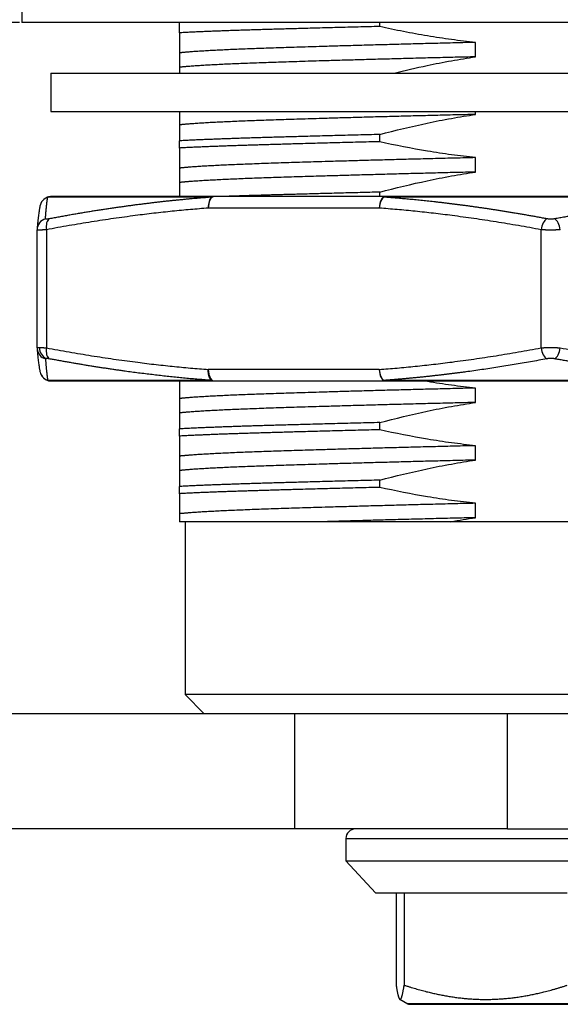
# Model space of a CAD drawing. Header units: millimetres. Extents: x 5128 to 5354, y 6463 to 6624.
# Tile 3 of 12: x 5194 to 5208, y 6565 to 6591. Entities that reach past the tile are written whole.
import ezdxf

# ---------------------------------------------------------------- set-up
doc = ezdxf.new("R2010")
doc.units = ezdxf.units.MM
doc.layers.get('0').update_dxf_attribs({"color": 3})
doc.layers.add('20', color=7, linetype='Continuous', true_color=0xffffff)
doc.dimstyles.get("Standard").update_dxf_attribs({"dimtxt": 3, "dimasz": 2, "dimexe": 0.18, "dimexo": 0.0625, "dimgap": 0.09, "dimtad": 1, "dimtoh": 1, "dimzin": 0, "dimdsep": 46, "dimtxsty": 'Standard', "dimcen": 0.09, "dimadec": 0, "dimazin": 0, "dimtfac": 1, "dimtofl": 0, "dimtmove": 0, "dimatfit": 3, "dimfxl": 1, "dimtolj": 1, "dimtzin": 0, "dimarcsym": 0})

# ---------------------------------------------------------------- blocks, each defined once
blk = doc.blocks.new('*D7')
at = {"color": 0, "lineweight": -2, "transparency": 16777216}
for p, q in [((5193.861, 6590.706), (5167.333, 6590.706)), ((5167.513, 6588.706), (5167.513, 6567.706)), ((5167.452, 6565.706), (5167.693, 6565.706))]:
    blk.add_line(p, q, dxfattribs=at)
at = {"color": 0, "lineweight": 18, "transparency": 16777216}
for points in [[(5167.18, 6588.706), (5167.847, 6588.706), (5167.513, 6590.706)], [(5167.18, 6567.706), (5167.847, 6567.706), (5167.513, 6565.706)]]:
    blk.add_solid(points, dxfattribs=at)
at = {"layer": 'Defpoints', "color": 0, "lineweight": 18, "transparency": 16777216}
for p in [(5193.924, 6590.706), (5167.389, 6565.706), (5167.513, 6565.706)]:
    blk.add_point(p, dxfattribs=at)
at = {"color": 0, "lineweight": 18, "transparency": 16777216, "insert": (5165.906, 6578.206), "char_height": 3, "attachment_point": 5, "rotation": 90}
blk.add_mtext('\\A1;25', dxfattribs=at)

msp = doc.modelspace()

# ---------------------------------------------------------------- linework, layer by layer
at = {"layer": '20', "color": 7}
for p, q in [((5193.924, 6591.554), (5193.924, 6590.706)), ((5221.924, 6590.706), (5193.924, 6590.706)), ((5198.024, 6590.436), (5198.024, 6590.706)), ((5203.245, 6590.6), (5203.245, 6590.706)), ((5194.674, 6589.383), (5194.674, 6588.383)), ((5194.674, 6589.383), (5221.174, 6589.383)), ((5194.674, 6588.383), (5221.174, 6588.383)), ((5203.245, 6587.6), (5203.245, 6587.788)), ((5198.024, 6587.436), (5198.024, 6587.624)), ((5198.87, 6586.156), (5194.596, 6586.156)), ((5203.387, 6586.171), (5198.932, 6586.171)), ((5203.245, 6586.171), (5203.245, 6586.288)), ((5212.121, 6586.156), (5203.355, 6586.156)), ((5203.233, 6585.871), (5198.778, 6585.871)), ((5194.317, 6582.233), (5194.317, 6585.308)), ((5194.56, 6585.308), (5194.56, 6582.233)), ((5207.451, 6582.233), (5207.451, 6585.308)), ((5194.317, 6582.233), (5194.317, 6582.235)), ((5203.233, 6581.671), (5198.778, 6581.671)), ((5198.87, 6581.385), (5194.596, 6581.385)), ((5198.932, 6581.371), (5203.387, 6581.371)), ((5212.121, 6581.385), (5203.355, 6581.385)), ((5203.245, 6580.1), (5203.245, 6580.288)), ((5198.024, 6579.936), (5198.024, 6580.124)), ((5203.245, 6578.6), (5203.245, 6578.788)), ((5198.024, 6578.436), (5198.024, 6578.624)), ((5198.174, 6577.706), (5198.174, 6573.206)), ((5211.583, 6577.706), (5205.099, 6577.706)), ((5198.174, 6573.206), (5198.674, 6572.706)), ((5217.674, 6573.206), (5198.174, 6573.206)), ((5201.024, 6572.706), (5192.965, 6572.706)), ((5202.972, 6572.706), (5201.024, 6572.706)), ((5201.024, 6572.706), (5201.024, 6569.706)), ((5217.174, 6572.706), (5202.972, 6572.706)), ((5206.575, 6569.706), (5206.575, 6572.706)), ((5201.024, 6569.706), (5192.965, 6569.706)), ((5206.575, 6569.706), (5201.024, 6569.706)), ((5206.575, 6569.706), (5216.424, 6569.706)), ((5202.363, 6569.457), (5202.363, 6568.876)), ((5202.363, 6569.457), (5213.485, 6569.457)), ((5202.363, 6568.876), (5203.136, 6568.041)), ((5202.363, 6568.876), (5213.485, 6568.876)), ((5203.673, 6568.046), (5203.673, 6565.639)), ((5203.882, 6568.046), (5203.882, 6565.639)), ((5203.767, 6565.272), (5203.975, 6565.152)), ((5211.872, 6565.152), (5203.975, 6565.152))]:
    msp.add_line(p, q, dxfattribs=at)
for centre, radius, start, end in [((5202.612, 6569.457), 0.249, 90, 180), ((5204.016, 6565.224), 0.083, 240, 270)]:
    msp.add_arc(centre, radius, start, end, dxfattribs=at)
for centre, major_axis, ratio, start_param, end_param in [((5194.687, 6585.871), (0, 0.3), 0.999896, 0, 1.339101), ((5194.687, 6585.871), (0.292, -0.067), 0.997938, 2.105793, 3.141646), ((5194.687, 6585.871), (0, -0.3), 0.983914, 3.141593, 3.455746), ((5198.932, 6585.871), (0.022, -0.299), 0.511452, 3.412353, 4.675079), ((5198.932, 6585.871), (0, 0.3), 0.512454, 0.000001, 1.570796), ((5198.932, 6585.871), (0, 0.3), 0.668425, 0, 0.314153), ((5203.387, 6585.871), (0, -0.3), 0.512454, 3.141594, 4.712389), ((5203.387, 6585.871), (0.022, 0.299), 0.511451, 0.345376, 1.608107), ((5203.387, 6585.871), (0, -0.3), 0.337247, 3.141593, 3.455746), ((5194.617, 6585.308), (-0.299, 0.027), 0.987245, 5.075187, 6.374015), ((5194.714, 6585.308), (-0.055, 0.295), 0.505971, 0.177619, 1.476446), ((5207.604, 6585.308), (-0.055, -0.295), 0.505971, 3.507911, 4.806738), ((5207.804, 6585.308), (-0.054, 0.295), 0.481274, 4.624096, 5.922924), ((5194.617, 6582.233), (0.299, 0.027), 0.987245, 3.050763, 3.141619), ((5194.617, 6582.233), (0.299, 0.027), 0.987245, 3.141619, 4.349591), ((5194.642, 6582.242), (0, -0.3), 0.873156, 4.712389, 5.969026), ((5194.714, 6582.233), (0.055, 0.295), 0.505971, 1.665146, 2.963973), ((5207.604, 6582.233), (0.055, -0.295), 0.505971, 4.618039, 5.916867), ((5207.804, 6582.233), (0.054, 0.295), 0.481274, 3.501854, 4.800682), ((5194.687, 6581.671), (-0.292, -0.067), 0.997937, 0.000615, 1.035871), ((5194.687, 6581.671), (0, 0.3), 0.999896, 1.955395, 3.141592), ((5198.932, 6581.671), (0, 0.3), 0.512454, 1.570797, 3.14159), ((5203.387, 6581.671), (0, -0.3), 0.512454, 4.712389, 6.283183), ((5203.387, 6581.671), (-0.022, 0.299), 0.51145, 1.533486, 2.796212), ((5203.387, 6581.671), (0, 0.3), 0.337247, 2.82744, 3.141593)]:
    msp.add_ellipse(centre, major_axis=major_axis, ratio=ratio, start_param=start_param, end_param=end_param, dxfattribs=at)
for points, weights, knots in [([(5203.245, 6590.6), (5201.525, 6590.558), (5200.181, 6590.518), (5198.836, 6590.479), (5198.024, 6590.436)], [0.962512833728, 0.966609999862, 1, 0.966609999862, 0.962512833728], [0, 0, 0, 0.5, 0.5, 1, 1, 1]), ([(5205.739, 6590.186), (5202.848, 6590.116), (5200.755, 6590.049), (5198.661, 6589.983), (5198.024, 6589.913)], [0.96938865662, 0.945102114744, 1, 0.945102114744, 0.96938865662], [0, 0, 0, 0.5, 0.5, 1, 1, 1]), ([(5205.739, 6589.811), (5202.848, 6589.741), (5200.755, 6589.674), (5198.661, 6589.608), (5198.024, 6589.538)], [0.96938865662, 0.945102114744, 1, 0.945102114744, 0.96938865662], [0, 0, 0, 0.5, 0.5, 1, 1, 1]), ([(5205.739, 6588.311), (5202.848, 6588.241), (5200.755, 6588.174), (5198.661, 6588.108), (5198.024, 6588.038)], [0.96938865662, 0.945102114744, 1, 0.945102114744, 0.96938865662], [0, 0, 0, 0.5, 0.5, 1, 1, 1]), ([(5203.245, 6587.788), (5201.525, 6587.745), (5200.181, 6587.706), (5198.836, 6587.666), (5198.024, 6587.624)], [0.962512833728, 0.966609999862, 1, 0.966609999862, 0.962512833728], [0, 0, 0, 0.5, 0.5, 1, 1, 1]), ([(5203.245, 6587.6), (5201.525, 6587.558), (5200.181, 6587.518), (5198.836, 6587.479), (5198.024, 6587.436)], [0.962512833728, 0.966609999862, 1, 0.966609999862, 0.962512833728], [0, 0, 0, 0.5, 0.5, 1, 1, 1]), ([(5205.739, 6587.186), (5202.848, 6587.116), (5200.755, 6587.049), (5198.661, 6586.983), (5198.024, 6586.913)], [0.96938865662, 0.945102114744, 1, 0.945102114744, 0.96938865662], [0, 0, 0, 0.5, 0.5, 1, 1, 1]), ([(5205.739, 6586.811), (5202.848, 6586.741), (5200.755, 6586.674), (5198.661, 6586.608), (5198.024, 6586.538)], [0.96938865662, 0.945102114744, 1, 0.945102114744, 0.96938865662], [0, 0, 0, 0.5, 0.5, 1, 1, 1]), ([(5203.245, 6586.288), (5201.525, 6586.245), (5200.181, 6586.206), (5199.595, 6586.189), (5199.104, 6586.171)], [0.962512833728, 0.966609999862, 1, 0.985176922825, 0.976126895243], [0, 0, 0, 0.692551, 0.692551, 1, 1, 1]), ([(5205.739, 6581.186), (5202.848, 6581.116), (5200.755, 6581.049), (5198.661, 6580.983), (5198.024, 6580.913)], [0.96938865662, 0.945102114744, 1, 0.945102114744, 0.96938865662], [0, 0, 0, 0.5, 0.5, 1, 1, 1]), ([(5205.739, 6580.811), (5202.848, 6580.741), (5200.755, 6580.674), (5198.661, 6580.608), (5198.024, 6580.538)], [0.96938865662, 0.945102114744, 1, 0.945102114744, 0.96938865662], [0, 0, 0, 0.5, 0.5, 1, 1, 1]), ([(5203.245, 6580.288), (5201.525, 6580.245), (5200.181, 6580.206), (5198.836, 6580.166), (5198.024, 6580.124)], [0.962512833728, 0.966609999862, 1, 0.966609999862, 0.962512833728], [0, 0, 0, 0.5, 0.5, 1, 1, 1]), ([(5203.245, 6580.1), (5201.525, 6580.058), (5200.181, 6580.018), (5198.836, 6579.979), (5198.024, 6579.936)], [0.962512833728, 0.966609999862, 1, 0.966609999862, 0.962512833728], [0, 0, 0, 0.5, 0.5, 1, 1, 1]), ([(5205.739, 6579.686), (5202.848, 6579.616), (5200.755, 6579.549), (5198.661, 6579.483), (5198.024, 6579.413)], [0.96938865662, 0.945102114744, 1, 0.945102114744, 0.96938865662], [0, 0, 0, 0.5, 0.5, 1, 1, 1]), ([(5205.739, 6579.311), (5202.848, 6579.241), (5200.755, 6579.174), (5198.661, 6579.108), (5198.024, 6579.038)], [0.96938865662, 0.945102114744, 1, 0.945102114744, 0.96938865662], [0, 0, 0, 0.5, 0.5, 1, 1, 1]), ([(5203.245, 6578.788), (5201.525, 6578.745), (5200.181, 6578.706), (5198.836, 6578.666), (5198.024, 6578.624)], [0.962512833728, 0.966609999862, 1, 0.966609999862, 0.962512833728], [0, 0, 0, 0.5, 0.5, 1, 1, 1]), ([(5203.245, 6578.6), (5201.525, 6578.558), (5200.181, 6578.518), (5198.836, 6578.479), (5198.024, 6578.436)], [0.962512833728, 0.966609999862, 1, 0.966609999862, 0.962512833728], [0, 0, 0, 0.5, 0.5, 1, 1, 1]), ([(5205.739, 6578.186), (5202.848, 6578.116), (5200.755, 6578.049), (5198.661, 6577.983), (5198.024, 6577.913)], [0.96938865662, 0.945102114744, 1, 0.945102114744, 0.96938865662], [0, 0, 0, 0.5, 0.5, 1, 1, 1])]:
    msp.add_rational_spline(points, weights, degree=2, knots=knots, dxfattribs=at)
for points, degree, knots in [([(5205.739, 6590.186), (5205.529, 6590.207), (5205.32, 6590.232), (5204.902, 6590.288), (5204.694, 6590.32), (5204.278, 6590.39), (5204.07, 6590.428), (5203.657, 6590.51), (5203.45, 6590.553), (5203.245, 6590.6)], 3, [0, 0, 0, 0, 0.25, 0.25, 0.5, 0.5, 0.75, 0.75, 1, 1, 1, 1]), ([(5198.024, 6590.436), (5198.024, 6590.327), (5198.024, 6590.227), (5198.024, 6590.095), (5198.024, 6590.054), (5198.024, 6589.978), (5198.024, 6589.944), (5198.024, 6589.913)], 3, [0, 0, 0, 0, 0.5, 0.5, 0.75, 0.75, 1, 1, 1, 1]), ([(5203.617, 6589.384), (5203.905, 6589.456), (5204.194, 6589.524), (5204.693, 6589.629), (5204.902, 6589.67), (5205.32, 6589.746), (5205.529, 6589.78), (5205.739, 6589.811)], 3, [0, 0, 0, 0, 0.41131, 0.41131, 0.705655, 0.705655, 1, 1, 1, 1]), ([(5198.024, 6589.538), (5198.024, 6589.527), (5198.024, 6589.516), (5198.024, 6589.491), (5198.024, 6589.478), (5198.024, 6589.439), (5198.024, 6589.413), (5198.024, 6589.383)], 3, [0, 0, 0, 0, 0.268836, 0.268836, 0.537671, 0.537671, 1, 1, 1, 1]), ([(5203.245, 6587.788), (5203.655, 6587.897), (5204.069, 6587.997), (5204.693, 6588.129), (5204.902, 6588.17), (5205.32, 6588.246), (5205.53, 6588.28), (5205.739, 6588.311)], 3, [0, 0, 0, 0, 0.5, 0.5, 0.75, 0.75, 1, 1, 1, 1]), ([(5198.024, 6588.038), (5198.024, 6588.027), (5198.024, 6588.016), (5198.024, 6587.991), (5198.024, 6587.978), (5198.024, 6587.935), (5198.024, 6587.904), (5198.024, 6587.799), (5198.024, 6587.717), (5198.024, 6587.624)], 3, [0, 0, 0, 0, 0.125, 0.125, 0.25, 0.25, 0.5, 0.5, 1, 1, 1, 1]), ([(5198.024, 6587.436), (5198.024, 6587.327), (5198.024, 6587.227), (5198.024, 6587.095), (5198.024, 6587.054), (5198.024, 6586.978), (5198.024, 6586.944), (5198.024, 6586.913)], 3, [0, 0, 0, 0, 0.5, 0.5, 0.75, 0.75, 1, 1, 1, 1]), ([(5205.739, 6587.186), (5205.634, 6587.197), (5205.53, 6587.208), (5205.32, 6587.233), (5205.216, 6587.246), (5204.902, 6587.288), (5204.694, 6587.32), (5204.07, 6587.424), (5203.656, 6587.507), (5203.245, 6587.6)], 3, [0, 0, 0, 0, 0.125, 0.125, 0.25, 0.25, 0.5, 0.5, 1, 1, 1, 1]), ([(5203.245, 6586.288), (5203.655, 6586.397), (5204.069, 6586.497), (5204.693, 6586.629), (5204.902, 6586.67), (5205.32, 6586.746), (5205.53, 6586.78), (5205.739, 6586.811)], 3, [0, 0, 0, 0, 0.5, 0.5, 0.75, 0.75, 1, 1, 1, 1]), ([(5198.024, 6586.538), (5198.024, 6586.527), (5198.024, 6586.516), (5198.024, 6586.491), (5198.024, 6586.478), (5198.024, 6586.435), (5198.024, 6586.404), (5198.024, 6586.312), (5198.024, 6586.246), (5198.024, 6586.172)], 3, [0, 0, 0, 0, 0.137005, 0.137005, 0.27401, 0.27401, 0.548021, 0.548021, 1, 1, 1, 1]), ([(5194.535, 6585.593), (5194.536, 6585.6), (5194.537, 6585.614), (5194.538, 6585.634), (5194.54, 6585.654), (5194.541, 6585.674), (5194.543, 6585.693), (5194.544, 6585.712), (5194.546, 6585.73), (5194.547, 6585.748), (5194.549, 6585.765), (5194.55, 6585.782), (5194.552, 6585.798), (5194.553, 6585.815), (5194.555, 6585.83), (5194.556, 6585.846), (5194.558, 6585.861), (5194.559, 6585.875), (5194.56, 6585.889), (5194.562, 6585.903), (5194.563, 6585.917), (5194.564, 6585.93), (5194.566, 6585.942), (5194.567, 6585.955), (5194.568, 6585.967), (5194.57, 6585.978), (5194.571, 6585.99), (5194.572, 6586.001), (5194.574, 6586.011), (5194.575, 6586.021), (5194.576, 6586.031), (5194.577, 6586.041), (5194.579, 6586.05), (5194.58, 6586.059), (5194.581, 6586.068), (5194.582, 6586.076), (5194.584, 6586.084), (5194.585, 6586.092), (5194.586, 6586.1), (5194.587, 6586.107), (5194.588, 6586.114), (5194.59, 6586.121), (5194.591, 6586.127), (5194.592, 6586.133), (5194.593, 6586.139), (5194.594, 6586.145), (5194.595, 6586.151), (5194.596, 6586.154), (5194.596, 6586.156)], 3, [0, 0, 0, 0, 0.026714, 0.053207, 0.079479, 0.10553, 0.131361, 0.156971, 0.18236, 0.207528, 0.232475, 0.257201, 0.281707, 0.305991, 0.330055, 0.353897, 0.377518, 0.400919, 0.424098, 0.447056, 0.469793, 0.492309, 0.514603, 0.536677, 0.558529, 0.58016, 0.601569, 0.622757, 0.643724, 0.664469, 0.684993, 0.705296, 0.725377, 0.745237, 0.764875, 0.784291, 0.803486, 0.822459, 0.841211, 0.859741, 0.87805, 0.896136, 0.914001, 0.931645, 0.949066, 0.966266, 0.983244, 1, 1, 1, 1]), ([(5198.87, 6586.156), (5198.842, 6586.154), (5198.787, 6586.15), (5198.703, 6586.143), (5198.618, 6586.137), (5198.532, 6586.13), (5198.445, 6586.122), (5198.357, 6586.115), (5198.267, 6586.107), (5198.176, 6586.098), (5198.084, 6586.089), (5197.991, 6586.08), (5197.896, 6586.071), (5197.8, 6586.061), (5197.703, 6586.051), (5197.605, 6586.04), (5197.506, 6586.029), (5197.405, 6586.017), (5197.303, 6586.005), (5197.2, 6585.993), (5197.096, 6585.98), (5196.991, 6585.966), (5196.884, 6585.953), (5196.776, 6585.938), (5196.667, 6585.924), (5196.557, 6585.908), (5196.446, 6585.893), (5196.333, 6585.876), (5196.219, 6585.86), (5196.104, 6585.842), (5195.988, 6585.825), (5195.871, 6585.806), (5195.752, 6585.788), (5195.633, 6585.768), (5195.512, 6585.748), (5195.39, 6585.728), (5195.267, 6585.707), (5195.142, 6585.685), (5195.017, 6585.663), (5194.89, 6585.64), (5194.762, 6585.617), (5194.676, 6585.601), (5194.633, 6585.593)], 3, [0, 0, 0, 0, 0.019341, 0.038973, 0.058895, 0.079108, 0.099612, 0.120406, 0.14149, 0.162865, 0.184531, 0.206486, 0.228732, 0.251269, 0.274096, 0.297212, 0.32062, 0.344317, 0.368304, 0.392582, 0.417149, 0.442007, 0.467155, 0.492592, 0.518319, 0.544337, 0.570644, 0.597241, 0.624127, 0.651303, 0.678769, 0.706525, 0.73457, 0.762904, 0.791529, 0.820442, 0.849645, 0.879138, 0.908919, 0.93899, 0.969351, 1, 1, 1, 1]), ([(5207.602, 6585.593), (5207.565, 6585.6), (5207.49, 6585.614), (5207.378, 6585.634), (5207.267, 6585.654), (5207.157, 6585.674), (5207.047, 6585.693), (5206.939, 6585.712), (5206.832, 6585.73), (5206.725, 6585.748), (5206.619, 6585.765), (5206.515, 6585.782), (5206.411, 6585.798), (5206.308, 6585.815), (5206.206, 6585.83), (5206.105, 6585.846), (5206.005, 6585.861), (5205.905, 6585.875), (5205.807, 6585.889), (5205.709, 6585.903), (5205.613, 6585.917), (5205.517, 6585.93), (5205.423, 6585.942), (5205.329, 6585.955), (5205.236, 6585.967), (5205.144, 6585.978), (5205.053, 6585.99), (5204.963, 6586.001), (5204.874, 6586.011), (5204.785, 6586.021), (5204.698, 6586.031), (5204.612, 6586.041), (5204.526, 6586.05), (5204.442, 6586.059), (5204.358, 6586.068), (5204.275, 6586.076), (5204.193, 6586.084), (5204.113, 6586.092), (5204.033, 6586.1), (5203.954, 6586.107), (5203.876, 6586.114), (5203.799, 6586.121), (5203.723, 6586.127), (5203.647, 6586.133), (5203.573, 6586.139), (5203.5, 6586.145), (5203.427, 6586.151), (5203.379, 6586.154), (5203.355, 6586.156)], 3, [0, 0, 0, 0, 0.026714, 0.053207, 0.079479, 0.105531, 0.131362, 0.156972, 0.182361, 0.207529, 0.232477, 0.257203, 0.281709, 0.305993, 0.330057, 0.353899, 0.377521, 0.400921, 0.4241, 0.447058, 0.469795, 0.492311, 0.514606, 0.536679, 0.558531, 0.580162, 0.601572, 0.62276, 0.643727, 0.664472, 0.684996, 0.705298, 0.725379, 0.745239, 0.764877, 0.784293, 0.803488, 0.822461, 0.841213, 0.859743, 0.878051, 0.896137, 0.914002, 0.931645, 0.949067, 0.966266, 0.983244, 1, 1, 1, 1]), ([(5212.121, 6586.156), (5212.093, 6586.154), (5212.037, 6586.15), (5211.952, 6586.143), (5211.866, 6586.137), (5211.778, 6586.13), (5211.689, 6586.122), (5211.599, 6586.115), (5211.507, 6586.107), (5211.415, 6586.098), (5211.321, 6586.089), (5211.226, 6586.08), (5211.129, 6586.071), (5211.032, 6586.061), (5210.933, 6586.051), (5210.833, 6586.04), (5210.732, 6586.029), (5210.629, 6586.017), (5210.525, 6586.005), (5210.42, 6585.993), (5210.314, 6585.98), (5210.207, 6585.966), (5210.098, 6585.953), (5209.988, 6585.938), (5209.877, 6585.924), (5209.765, 6585.908), (5209.651, 6585.893), (5209.537, 6585.876), (5209.421, 6585.86), (5209.303, 6585.842), (5209.185, 6585.825), (5209.065, 6585.806), (5208.945, 6585.787), (5208.822, 6585.768), (5208.699, 6585.748), (5208.575, 6585.728), (5208.449, 6585.707), (5208.322, 6585.685), (5208.194, 6585.663), (5208.065, 6585.64), (5207.935, 6585.617), (5207.847, 6585.601), (5207.804, 6585.593)], 3, [0, 0, 0, 0, 0.019347, 0.038985, 0.058912, 0.079131, 0.099639, 0.120437, 0.141526, 0.162905, 0.184574, 0.206533, 0.228782, 0.251321, 0.27415, 0.297269, 0.320678, 0.344376, 0.368365, 0.392643, 0.417211, 0.442069, 0.467217, 0.492654, 0.51838, 0.544396, 0.570702, 0.597297, 0.624182, 0.651355, 0.678819, 0.706571, 0.734613, 0.762944, 0.791564, 0.820474, 0.849672, 0.87916, 0.908937, 0.939002, 0.969357, 1, 1, 1, 1]), ([(5194.395, 6585.938), (5194.394, 6585.931), (5194.39, 6585.916), (5194.385, 6585.89), (5194.379, 6585.86), (5194.373, 6585.824), (5194.367, 6585.782), (5194.359, 6585.726), (5194.35, 6585.653), (5194.34, 6585.562), (5194.329, 6585.455), (5194.321, 6585.376), (5194.318, 6585.335)], 3, [0, 0, 0, 0, 0.049732, 0.108109, 0.17177, 0.243361, 0.325526, 0.420798, 0.549614, 0.692128, 0.843778, 1, 1, 1, 1]), ([(5194.633, 6585.593), (5194.621, 6585.591), (5194.599, 6585.587), (5194.573, 6585.585), (5194.552, 6585.584), (5194.538, 6585.587), (5194.535, 6585.591), (5194.535, 6585.593)], 3, [0, 0, 0, 0, 0.204357, 0.387549, 0.571202, 0.773402, 1, 1, 1, 1]), ([(5207.804, 6585.593), (5207.791, 6585.591), (5207.766, 6585.587), (5207.726, 6585.585), (5207.686, 6585.584), (5207.644, 6585.587), (5207.616, 6585.591), (5207.602, 6585.593)], 3, [0, 0, 0, 0, 0.204357, 0.387549, 0.571201, 0.773402, 1, 1, 1, 1]), ([(5194.56, 6585.308), (5194.557, 6585.308), (5194.551, 6585.307), (5194.541, 6585.306), (5194.532, 6585.306), (5194.522, 6585.305), (5194.513, 6585.305), (5194.504, 6585.304), (5194.495, 6585.303), (5194.487, 6585.303), (5194.478, 6585.303), (5194.47, 6585.302), (5194.462, 6585.302), (5194.454, 6585.301), (5194.446, 6585.301), (5194.439, 6585.301), (5194.431, 6585.3), (5194.424, 6585.3), (5194.417, 6585.3), (5194.41, 6585.3), (5194.404, 6585.3), (5194.398, 6585.3), (5194.391, 6585.299), (5194.386, 6585.299), (5194.38, 6585.299), (5194.374, 6585.299), (5194.369, 6585.299), (5194.364, 6585.3), (5194.36, 6585.3), (5194.355, 6585.3), (5194.351, 6585.3), (5194.347, 6585.3), (5194.343, 6585.3), (5194.339, 6585.301), (5194.336, 6585.301), (5194.333, 6585.301), (5194.33, 6585.302), (5194.328, 6585.302), (5194.325, 6585.303), (5194.323, 6585.303), (5194.322, 6585.303), (5194.32, 6585.304), (5194.319, 6585.305), (5194.318, 6585.305), (5194.317, 6585.306), (5194.317, 6585.306), (5194.316, 6585.307), (5194.317, 6585.308), (5194.317, 6585.308)], 3, [0, 0, 0, 0, 0.02175, 0.043496, 0.06524, 0.086982, 0.108721, 0.130458, 0.152192, 0.173925, 0.195656, 0.217386, 0.239114, 0.260841, 0.282566, 0.304291, 0.326015, 0.347739, 0.369462, 0.391185, 0.412907, 0.43463, 0.456353, 0.478077, 0.499801, 0.521526, 0.543252, 0.564979, 0.586707, 0.608436, 0.630167, 0.6519, 0.673635, 0.695372, 0.717111, 0.738853, 0.760597, 0.782344, 0.804093, 0.825846, 0.847602, 0.869362, 0.891125, 0.912892, 0.934663, 0.956437, 0.978217, 1, 1, 1, 1]), ([(5207.95, 6585.308), (5207.947, 6585.308), (5207.94, 6585.307), (5207.93, 6585.306), (5207.92, 6585.306), (5207.91, 6585.305), (5207.899, 6585.305), (5207.889, 6585.304), (5207.878, 6585.303), (5207.867, 6585.303), (5207.857, 6585.303), (5207.846, 6585.302), (5207.835, 6585.302), (5207.824, 6585.301), (5207.813, 6585.301), (5207.801, 6585.301), (5207.79, 6585.3), (5207.779, 6585.3), (5207.768, 6585.3), (5207.756, 6585.3), (5207.745, 6585.3), (5207.734, 6585.3), (5207.722, 6585.299), (5207.711, 6585.299), (5207.7, 6585.299), (5207.688, 6585.299), (5207.677, 6585.299), (5207.666, 6585.3), (5207.654, 6585.3), (5207.643, 6585.3), (5207.632, 6585.3), (5207.62, 6585.3), (5207.609, 6585.3), (5207.598, 6585.301), (5207.587, 6585.301), (5207.576, 6585.301), (5207.565, 6585.302), (5207.554, 6585.302), (5207.543, 6585.303), (5207.533, 6585.303), (5207.522, 6585.303), (5207.511, 6585.304), (5207.501, 6585.305), (5207.491, 6585.305), (5207.48, 6585.306), (5207.47, 6585.306), (5207.46, 6585.307), (5207.454, 6585.308), (5207.451, 6585.308)], 3, [0, 0, 0, 0, 0.02175, 0.043496, 0.06524, 0.086982, 0.108721, 0.130458, 0.152192, 0.173925, 0.195656, 0.217386, 0.239114, 0.260841, 0.282566, 0.304291, 0.326015, 0.347739, 0.369462, 0.391185, 0.412907, 0.43463, 0.456353, 0.478077, 0.499801, 0.521526, 0.543252, 0.564979, 0.586707, 0.608436, 0.630167, 0.6519, 0.673635, 0.695372, 0.717111, 0.738853, 0.760597, 0.782344, 0.804093, 0.825846, 0.847602, 0.869362, 0.891125, 0.912892, 0.934663, 0.956437, 0.978217, 1, 1, 1, 1]), ([(5194.317, 6582.235), (5194.317, 6582.235), (5194.317, 6582.236), (5194.318, 6582.236), (5194.319, 6582.237), (5194.32, 6582.237), (5194.322, 6582.238), (5194.324, 6582.238), (5194.326, 6582.239), (5194.328, 6582.239), (5194.331, 6582.24), (5194.333, 6582.24), (5194.337, 6582.24), (5194.34, 6582.241), (5194.343, 6582.241), (5194.347, 6582.241), (5194.351, 6582.241), (5194.355, 6582.242), (5194.36, 6582.242), (5194.365, 6582.242), (5194.369, 6582.242), (5194.375, 6582.242), (5194.378, 6582.242), (5194.38, 6582.242)], 3, [0, 0, 0, 0, 0.010704, 0.061204, 0.111592, 0.161869, 0.212036, 0.262093, 0.31204, 0.361878, 0.411607, 0.461228, 0.51074, 0.560144, 0.609441, 0.658632, 0.707715, 0.756692, 0.805564, 0.85433, 0.902991, 0.951548, 1, 1, 1, 1]), ([(5194.318, 6582.207), (5194.321, 6582.171), (5194.327, 6582.103), (5194.336, 6582.011), (5194.345, 6581.93), (5194.353, 6581.862), (5194.361, 6581.805), (5194.368, 6581.754), (5194.375, 6581.708), (5194.382, 6581.667), (5194.389, 6581.633), (5194.393, 6581.612), (5194.395, 6581.603)], 3, [0, 0, 0, 0, 0.134227, 0.263908, 0.384505, 0.492733, 0.589454, 0.676382, 0.768597, 0.852401, 0.930601, 1, 1, 1, 1]), ([(5194.38, 6582.242), (5194.382, 6582.242), (5194.386, 6582.242), (5194.392, 6582.242), (5194.398, 6582.242), (5194.404, 6582.242), (5194.411, 6582.242), (5194.418, 6582.241), (5194.425, 6582.241), (5194.433, 6582.241), (5194.44, 6582.241), (5194.448, 6582.24), (5194.457, 6582.24), (5194.465, 6582.239), (5194.474, 6582.239), (5194.482, 6582.238), (5194.491, 6582.238), (5194.501, 6582.237), (5194.51, 6582.237), (5194.52, 6582.236), (5194.53, 6582.236), (5194.54, 6582.235), (5194.55, 6582.234), (5194.557, 6582.234), (5194.56, 6582.233)], 3, [0, 0, 0, 0, 0.044214, 0.088543, 0.132989, 0.177551, 0.222229, 0.267025, 0.311938, 0.356969, 0.402118, 0.447386, 0.492773, 0.53828, 0.583907, 0.629653, 0.675521, 0.721509, 0.767619, 0.81385, 0.860203, 0.906679, 0.953278, 1, 1, 1, 1]), ([(5207.451, 6582.233), (5207.454, 6582.234), (5207.46, 6582.234), (5207.47, 6582.235), (5207.48, 6582.235), (5207.491, 6582.236), (5207.501, 6582.237), (5207.511, 6582.237), (5207.522, 6582.238), (5207.533, 6582.238), (5207.543, 6582.239), (5207.554, 6582.239), (5207.565, 6582.239), (5207.576, 6582.24), (5207.587, 6582.24), (5207.598, 6582.24), (5207.609, 6582.241), (5207.621, 6582.241), (5207.632, 6582.241), (5207.643, 6582.241), (5207.654, 6582.241), (5207.666, 6582.242), (5207.677, 6582.242), (5207.688, 6582.242), (5207.7, 6582.242), (5207.711, 6582.242), (5207.723, 6582.242), (5207.734, 6582.242), (5207.745, 6582.241), (5207.757, 6582.241), (5207.768, 6582.241), (5207.779, 6582.241), (5207.79, 6582.241), (5207.802, 6582.24), (5207.813, 6582.24), (5207.824, 6582.24), (5207.835, 6582.239), (5207.846, 6582.239), (5207.857, 6582.239), (5207.868, 6582.238), (5207.878, 6582.238), (5207.889, 6582.237), (5207.899, 6582.237), (5207.91, 6582.236), (5207.92, 6582.235), (5207.93, 6582.235), (5207.941, 6582.234), (5207.947, 6582.234), (5207.95, 6582.233)], 3, [0, 0, 0, 0, 0.021812, 0.043618, 0.065419, 0.087214, 0.109005, 0.13079, 0.15257, 0.174346, 0.196117, 0.217884, 0.239647, 0.261406, 0.283161, 0.304912, 0.32666, 0.348404, 0.370145, 0.391883, 0.413619, 0.435351, 0.457081, 0.478809, 0.500535, 0.522258, 0.54398, 0.5657, 0.587419, 0.609136, 0.630852, 0.652566, 0.67428, 0.695994, 0.717707, 0.739419, 0.761131, 0.782843, 0.804556, 0.826268, 0.847981, 0.869695, 0.89141, 0.913125, 0.934842, 0.95656, 0.978279, 1, 1, 1, 1]), ([(5194.561, 6581.957), (5194.56, 6581.957), (5194.557, 6581.957), (5194.554, 6581.957), (5194.551, 6581.956), (5194.549, 6581.956), (5194.546, 6581.956), (5194.544, 6581.955), (5194.542, 6581.955), (5194.54, 6581.954), (5194.539, 6581.954), (5194.538, 6581.953), (5194.537, 6581.952), (5194.536, 6581.951), (5194.536, 6581.95), (5194.535, 6581.949), (5194.535, 6581.948), (5194.535, 6581.948)], 3, [0, 0, 0, 0, 0.067616, 0.134727, 0.201415, 0.267766, 0.333863, 0.399794, 0.465646, 0.531505, 0.597459, 0.663596, 0.730002, 0.796762, 0.86396, 0.931679, 1, 1, 1, 1]), ([(5194.535, 6581.948), (5194.536, 6581.935), (5194.538, 6581.908), (5194.541, 6581.869), (5194.544, 6581.831), (5194.547, 6581.794), (5194.55, 6581.759), (5194.553, 6581.725), (5194.556, 6581.692), (5194.559, 6581.661), (5194.562, 6581.637), (5194.564, 6581.619), (5194.565, 6581.606), (5194.566, 6581.594), (5194.568, 6581.583), (5194.569, 6581.571), (5194.57, 6581.56), (5194.571, 6581.549), (5194.573, 6581.538), (5194.574, 6581.528), (5194.575, 6581.517), (5194.577, 6581.507), (5194.578, 6581.498), (5194.579, 6581.488), (5194.581, 6581.479), (5194.582, 6581.47), (5194.583, 6581.461), (5194.584, 6581.452), (5194.586, 6581.444), (5194.587, 6581.436), (5194.588, 6581.428), (5194.59, 6581.42), (5194.591, 6581.413), (5194.592, 6581.405), (5194.594, 6581.398), (5194.595, 6581.392), (5194.596, 6581.387), (5194.596, 6581.385)], 3, [0, 0, 0, 0, 0.051962, 0.103638, 0.155043, 0.206193, 0.257103, 0.307791, 0.358275, 0.408572, 0.458701, 0.479894, 0.501042, 0.522149, 0.543214, 0.564241, 0.58523, 0.606184, 0.627104, 0.647993, 0.66885, 0.68968, 0.710483, 0.731261, 0.752016, 0.77275, 0.793466, 0.814164, 0.834847, 0.855516, 0.876175, 0.896824, 0.917465, 0.938102, 0.958735, 0.979367, 1, 1, 1, 1]), ([(5194.633, 6581.948), (5194.631, 6581.948), (5194.627, 6581.949), (5194.621, 6581.95), (5194.616, 6581.951), (5194.61, 6581.952), (5194.605, 6581.953), (5194.6, 6581.954), (5194.595, 6581.954), (5194.59, 6581.955), (5194.585, 6581.955), (5194.581, 6581.956), (5194.576, 6581.956), (5194.572, 6581.956), (5194.568, 6581.957), (5194.564, 6581.957), (5194.562, 6581.957), (5194.561, 6581.957)], 3, [0, 0, 0, 0, 0.06832, 0.136039, 0.203236, 0.269995, 0.336401, 0.402537, 0.468491, 0.53435, 0.600202, 0.666133, 0.732231, 0.798582, 0.865271, 0.932383, 1, 1, 1, 1]), ([(5198.87, 6581.385), (5198.812, 6581.39), (5198.697, 6581.398), (5198.525, 6581.412), (5198.352, 6581.427), (5198.179, 6581.442), (5198.007, 6581.459), (5197.834, 6581.477), (5197.66, 6581.495), (5197.487, 6581.515), (5197.313, 6581.535), (5197.138, 6581.556), (5196.963, 6581.578), (5196.788, 6581.601), (5196.635, 6581.622), (5196.504, 6581.64), (5196.395, 6581.656), (5196.287, 6581.672), (5196.178, 6581.688), (5196.069, 6581.704), (5195.96, 6581.721), (5195.851, 6581.738), (5195.741, 6581.755), (5195.631, 6581.773), (5195.522, 6581.791), (5195.411, 6581.81), (5195.301, 6581.829), (5195.19, 6581.848), (5195.08, 6581.867), (5194.968, 6581.887), (5194.857, 6581.907), (5194.745, 6581.927), (5194.671, 6581.941), (5194.633, 6581.948)], 3, [0, 0, 0, 0, 0.04052, 0.081046, 0.121593, 0.162176, 0.202811, 0.243511, 0.284293, 0.325169, 0.366153, 0.407261, 0.448504, 0.489897, 0.531451, 0.557021, 0.582632, 0.608287, 0.633989, 0.659739, 0.68554, 0.711396, 0.737307, 0.763277, 0.789307, 0.815401, 0.841559, 0.867786, 0.894081, 0.920448, 0.946889, 0.973406, 1, 1, 1, 1]), ([(5207.602, 6581.948), (5207.53, 6581.935), (5207.387, 6581.908), (5207.173, 6581.87), (5206.959, 6581.833), (5206.747, 6581.797), (5206.535, 6581.762), (5206.324, 6581.729), (5206.114, 6581.697), (5205.904, 6581.666), (5205.695, 6581.636), (5205.525, 6581.612), (5205.393, 6581.595), (5205.299, 6581.583), (5205.206, 6581.571), (5205.112, 6581.559), (5205.019, 6581.547), (5204.926, 6581.536), (5204.833, 6581.525), (5204.74, 6581.514), (5204.647, 6581.504), (5204.554, 6581.494), (5204.462, 6581.484), (5204.369, 6581.474), (5204.277, 6581.465), (5204.185, 6581.456), (5204.092, 6581.447), (5204, 6581.438), (5203.908, 6581.43), (5203.816, 6581.422), (5203.724, 6581.414), (5203.632, 6581.406), (5203.54, 6581.399), (5203.448, 6581.392), (5203.386, 6581.387), (5203.355, 6581.385)], 3, [0, 0, 0, 0, 0.051016, 0.101752, 0.152222, 0.202441, 0.252425, 0.30219, 0.351752, 0.401128, 0.450336, 0.499395, 0.521505, 0.543569, 0.56559, 0.587568, 0.609507, 0.631408, 0.653273, 0.675105, 0.696904, 0.718675, 0.740417, 0.762135, 0.783829, 0.805503, 0.827158, 0.848797, 0.870421, 0.892034, 0.913637, 0.935233, 0.956823, 0.978412, 1, 1, 1, 1]), ([(5207.804, 6581.948), (5207.799, 6581.949), (5207.791, 6581.95), (5207.778, 6581.952), (5207.764, 6581.954), (5207.751, 6581.955), (5207.737, 6581.956), (5207.723, 6581.956), (5207.71, 6581.957), (5207.701, 6581.957), (5207.693, 6581.957), (5207.686, 6581.956), (5207.678, 6581.956), (5207.671, 6581.956), (5207.664, 6581.955), (5207.657, 6581.955), (5207.65, 6581.954), (5207.643, 6581.954), (5207.636, 6581.953), (5207.629, 6581.952), (5207.622, 6581.951), (5207.615, 6581.95), (5207.609, 6581.949), (5207.604, 6581.948), (5207.602, 6581.948)], 3, [0, 0, 0, 0, 0.069148, 0.137173, 0.204424, 0.27126, 0.338048, 0.405154, 0.472938, 0.508808, 0.544359, 0.579641, 0.6147, 0.649587, 0.68435, 0.71904, 0.753708, 0.788405, 0.823181, 0.858087, 0.893174, 0.928489, 0.964082, 1, 1, 1, 1]), ([(5212.121, 6581.385), (5212.062, 6581.39), (5211.944, 6581.398), (5211.766, 6581.412), (5211.588, 6581.427), (5211.41, 6581.443), (5211.232, 6581.46), (5211.053, 6581.478), (5210.875, 6581.497), (5210.696, 6581.516), (5210.516, 6581.537), (5210.336, 6581.559), (5210.156, 6581.581), (5209.975, 6581.604), (5209.794, 6581.629), (5209.635, 6581.651), (5209.5, 6581.67), (5209.389, 6581.686), (5209.277, 6581.703), (5209.165, 6581.72), (5209.053, 6581.737), (5208.94, 6581.754), (5208.828, 6581.772), (5208.715, 6581.79), (5208.602, 6581.809), (5208.489, 6581.828), (5208.375, 6581.847), (5208.261, 6581.867), (5208.147, 6581.886), (5208.033, 6581.907), (5207.918, 6581.927), (5207.842, 6581.941), (5207.804, 6581.948)], 3, [0, 0, 0, 0, 0.041021, 0.082044, 0.123082, 0.164154, 0.205273, 0.246455, 0.287716, 0.32907, 0.370531, 0.412113, 0.453831, 0.495698, 0.537726, 0.579929, 0.605756, 0.631628, 0.657549, 0.683521, 0.709546, 0.735627, 0.761766, 0.787965, 0.814227, 0.840554, 0.866948, 0.893411, 0.919946, 0.946555, 0.973239, 1, 1, 1, 1]), ([(5198.024, 6581.371), (5198.024, 6581.286), (5198.024, 6581.209), (5198.024, 6581.095), (5198.024, 6581.054), (5198.024, 6580.978), (5198.024, 6580.944), (5198.024, 6580.913)], 3, [0, 0, 0, 0, 0.443197, 0.443197, 0.721599, 0.721599, 1, 1, 1, 1]), ([(5205.739, 6581.186), (5205.634, 6581.197), (5205.53, 6581.208), (5205.32, 6581.233), (5205.216, 6581.246), (5204.902, 6581.288), (5204.694, 6581.32), (5204.459, 6581.359), (5204.432, 6581.364), (5204.406, 6581.368)], 3, [0, 0, 0, 0, 0.234962, 0.234962, 0.469925, 0.469925, 0.93985, 0.93985, 1, 1, 1, 1]), ([(5203.245, 6580.288), (5203.655, 6580.397), (5204.069, 6580.497), (5204.693, 6580.629), (5204.902, 6580.67), (5205.32, 6580.746), (5205.53, 6580.78), (5205.739, 6580.811)], 3, [0, 0, 0, 0, 0.5, 0.5, 0.75, 0.75, 1, 1, 1, 1]), ([(5198.024, 6580.538), (5198.024, 6580.527), (5198.024, 6580.516), (5198.024, 6580.491), (5198.024, 6580.478), (5198.024, 6580.435), (5198.024, 6580.404), (5198.024, 6580.299), (5198.024, 6580.217), (5198.024, 6580.124)], 3, [0, 0, 0, 0, 0.125, 0.125, 0.25, 0.25, 0.5, 0.5, 1, 1, 1, 1]), ([(5205.739, 6579.686), (5205.634, 6579.697), (5205.53, 6579.708), (5205.32, 6579.733), (5205.216, 6579.746), (5204.902, 6579.788), (5204.694, 6579.82), (5204.07, 6579.924), (5203.656, 6580.007), (5203.245, 6580.1)], 3, [0, 0, 0, 0, 0.125, 0.125, 0.25, 0.25, 0.5, 0.5, 1, 1, 1, 1]), ([(5198.024, 6579.936), (5198.024, 6579.827), (5198.024, 6579.727), (5198.024, 6579.595), (5198.024, 6579.554), (5198.024, 6579.478), (5198.024, 6579.444), (5198.024, 6579.413)], 3, [0, 0, 0, 0, 0.5, 0.5, 0.75, 0.75, 1, 1, 1, 1]), ([(5203.245, 6578.788), (5203.655, 6578.897), (5204.069, 6578.997), (5204.693, 6579.129), (5204.902, 6579.17), (5205.32, 6579.246), (5205.53, 6579.28), (5205.739, 6579.311)], 3, [0, 0, 0, 0, 0.5, 0.5, 0.75, 0.75, 1, 1, 1, 1]), ([(5198.024, 6579.038), (5198.024, 6579.027), (5198.024, 6579.016), (5198.024, 6578.991), (5198.024, 6578.978), (5198.024, 6578.935), (5198.024, 6578.904), (5198.024, 6578.799), (5198.024, 6578.717), (5198.024, 6578.624)], 3, [0, 0, 0, 0, 0.125, 0.125, 0.25, 0.25, 0.5, 0.5, 1, 1, 1, 1]), ([(5198.024, 6578.436), (5198.024, 6578.327), (5198.024, 6578.227), (5198.024, 6578.095), (5198.024, 6578.054), (5198.024, 6577.978), (5198.024, 6577.944), (5198.024, 6577.913)], 3, [0, 0, 0, 0, 0.5, 0.5, 0.75, 0.75, 1, 1, 1, 1]), ([(5205.739, 6578.186), (5205.634, 6578.197), (5205.53, 6578.208), (5205.32, 6578.233), (5205.216, 6578.246), (5204.902, 6578.288), (5204.694, 6578.32), (5204.07, 6578.424), (5203.656, 6578.507), (5203.245, 6578.6)], 3, [0, 0, 0, 0, 0.125, 0.125, 0.25, 0.25, 0.5, 0.5, 1, 1, 1, 1]), ([(5201.783, 6577.706), (5201.664, 6577.706), (5201.547, 6577.706), (5201.376, 6577.706), (5201.319, 6577.706), (5201.207, 6577.706), (5201.151, 6577.706), (5200.876, 6577.706), (5200.665, 6577.706), (5200.363, 6577.706), (5200.264, 6577.706), (5200.12, 6577.706), (5200.073, 6577.706), (5199.98, 6577.706), (5199.934, 6577.706), (5199.708, 6577.706), (5199.368, 6577.706), (5199.073, 6577.706), (5198.868, 6577.706), (5198.802, 6577.706), (5198.708, 6577.706), (5198.677, 6577.706), (5198.617, 6577.706), (5198.588, 6577.706), (5198.445, 6577.706), (5198.343, 6577.706), (5198.209, 6577.706), (5198.168, 6577.706), (5198.091, 6577.706), (5198.056, 6577.706), (5198.024, 6577.706)], 3, [0, 0, 0, 0, 0.0625, 0.0625, 0.09375, 0.09375, 0.125, 0.125, 0.25, 0.25, 0.3125, 0.3125, 0.34375, 0.34375, 0.375, 0.375, 0.5, 0.625, 0.625, 0.6875, 0.6875, 0.71875, 0.71875, 0.75, 0.75, 0.875, 0.875, 0.9375, 0.9375, 1, 1, 1, 1]), ([(5205.099, 6577.706), (5205.024, 6577.706), (5204.948, 6577.706), (5204.799, 6577.706), (5204.575, 6577.706), (5204.355, 6577.706), (5203.919, 6577.706), (5203.635, 6577.706), (5203.287, 6577.706), (5203.218, 6577.706), (5203.08, 6577.706), (5203.012, 6577.706), (5202.809, 6577.706), (5202.676, 6577.706), (5202.282, 6577.706), (5202.028, 6577.706), (5201.783, 6577.706)], 3, [0, 0, 0, 0, 0.0625, 0.0625, 0.125, 0.25, 0.25, 0.5, 0.5, 0.5625, 0.5625, 0.625, 0.625, 0.75, 0.75, 1, 1, 1, 1]), ([(5203.132, 6568.046), (5203.132, 6568.046), (5203.133, 6568.046), (5203.145, 6568.046), (5203.168, 6568.046), (5203.241, 6568.046), (5203.29, 6568.046), (5203.416, 6568.046), (5203.492, 6568.046), (5203.669, 6568.046), (5203.77, 6568.046), (5203.882, 6568.046)], 3, [0, 0, 0, 0, 0.076551, 0.076551, 0.307413, 0.307413, 0.538275, 0.538275, 0.769138, 0.769138, 1, 1, 1, 1]), ([(5203.882, 6568.046), (5203.994, 6568.046), (5204.118, 6568.046), (5204.387, 6568.046), (5204.532, 6568.046), (5204.84, 6568.046), (5205.004, 6568.046), (5205.346, 6568.046), (5205.525, 6568.046), (5205.711, 6568.046)], 3, [0, 0, 0, 0, 0.25, 0.25, 0.5, 0.5, 0.75, 0.75, 1, 1, 1, 1]), ([(5205.711, 6568.046), (5205.896, 6568.046), (5206.088, 6568.046), (5206.481, 6568.046), (5206.682, 6568.046), (5207.09, 6568.046), (5207.298, 6568.046), (5207.714, 6568.046), (5207.924, 6568.046), (5208.133, 6568.046)], 3, [0, 0, 0, 0, 0.25, 0.25, 0.5, 0.5, 0.75, 0.75, 1, 1, 1, 1]), ([(5203.673, 6565.639), (5203.7, 6565.458), (5203.725, 6565.366), (5203.751, 6565.269), (5203.802, 6565.267), (5203.829, 6565.363), (5203.854, 6565.454), (5203.882, 6565.639)], 2, [0, 0, 0, 0.25, 0.25, 0.5, 0.75, 0.75, 1, 1, 1]), ([(5203.882, 6565.639), (5204.438, 6565.458), (5204.944, 6565.366), (5205.478, 6565.269), (5206.514, 6565.267), (5207.053, 6565.363), (5207.565, 6565.454), (5208.133, 6565.639)], 2, [0, 0, 0, 0.25, 0.25, 0.5, 0.75, 0.75, 1, 1, 1]), ([(5204.016, 6565.141), (5204.016, 6565.141), (5204.018, 6565.141), (5204.032, 6565.141), (5204.052, 6565.141), (5204.114, 6565.141), (5204.156, 6565.141), (5204.26, 6565.141), (5204.322, 6565.141), (5204.467, 6565.141), (5204.549, 6565.141), (5204.732, 6565.141), (5204.833, 6565.141), (5205.05, 6565.141), (5205.168, 6565.141), (5205.417, 6565.141), (5205.549, 6565.141), (5205.825, 6565.141), (5205.97, 6565.141), (5206.119, 6565.141)], 3, [0, 0, 0, 0, 0.050447, 0.050447, 0.169141, 0.169141, 0.287835, 0.287835, 0.406529, 0.406529, 0.525223, 0.525223, 0.643918, 0.643918, 0.762612, 0.762612, 0.881306, 0.881306, 1, 1, 1, 1]), ([(5206.119, 6565.141), (5206.274, 6565.141), (5206.434, 6565.141), (5206.762, 6565.141), (5206.93, 6565.141), (5207.271, 6565.141), (5207.444, 6565.141), (5207.791, 6565.141), (5207.966, 6565.141), (5208.314, 6565.141), (5208.487, 6565.141), (5208.83, 6565.141), (5208.999, 6565.141), (5209.33, 6565.141), (5209.491, 6565.141), (5209.804, 6565.141), (5209.955, 6565.141), (5210.1, 6565.141)], 3, [0, 0, 0, 0, 0.125, 0.125, 0.25, 0.25, 0.375, 0.375, 0.5, 0.5, 0.625, 0.625, 0.75, 0.75, 0.875, 0.875, 1, 1, 1, 1])]:
    msp.add_open_spline(points, degree=degree, knots=knots, dxfattribs=at)
for points, degree in [([(5205.739, 6589.811), (5205.739, 6590.186)], 1), ([(5198.024, 6589.913), (5198.024, 6589.538)], 1), ([(5198.024, 6588.383), (5198.024, 6588.038)], 1), ([(5205.739, 6588.311), (5205.739, 6588.383)], 1), ([(5205.739, 6586.811), (5205.739, 6587.186)], 1), ([(5198.024, 6586.913), (5198.024, 6586.538)], 1), ([(5198.778, 6585.871), (5196.797, 6585.726), (5194.56, 6585.308)], 2), ([(5207.451, 6585.308), (5205.214, 6585.726), (5203.233, 6585.871)], 2), ([(5194.322, 6585.364), (5194.32, 6585.296)], 1), ([(5194.317, 6582.241), (5194.322, 6582.177)], 1), ([(5194.56, 6582.233), (5196.796, 6581.815), (5198.778, 6581.671)], 2), ([(5203.233, 6581.671), (5205.214, 6581.815), (5207.451, 6582.233)], 2), ([(5207.95, 6582.233), (5210.224, 6581.815), (5212.239, 6581.671)], 2), ([(5205.739, 6580.811), (5205.739, 6581.186)], 1), ([(5198.024, 6580.913), (5198.024, 6580.538)], 1), ([(5205.739, 6579.311), (5205.739, 6579.686)], 1), ([(5198.024, 6579.413), (5198.024, 6579.038)], 1), ([(5205.739, 6577.811), (5205.739, 6578.186)], 1), ([(5198.024, 6577.913), (5198.024, 6577.706)], 1), ([(5205.099, 6577.706), (5205.312, 6577.744), (5205.525, 6577.779), (5205.739, 6577.811)], 3)]:
    msp.add_open_spline(points, degree=degree, dxfattribs=at)
for points, weights, degree in [([(5198.932, 6586.171), (5196.693, 6586.171), (5195.225, 6586.171), (5194.687, 6586.171)], [1, 0.964125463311, 0.964125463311, 1], 3), ([(5212.093, 6586.171), (5209.231, 6586.171), (5206.221, 6586.171), (5203.387, 6586.171)], [1, 0.964125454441, 0.964125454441, 1], 3), ([(5198.87, 6581.385), (5198.806, 6581.426), (5198.771, 6581.536), (5198.778, 6581.671)], [1.10026512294, 0.962361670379, 0.966711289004, 1.11331397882], 3), ([(5194.596, 6581.385), (5194.626, 6581.375), (5194.656, 6581.371), (5194.687, 6581.371)], [1, 0.99179303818, 0.99179303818, 1], 3), ([(5194.687, 6581.371), (5195.225, 6581.371), (5196.693, 6581.371), (5198.932, 6581.371)], [1, 0.964125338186, 0.964125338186, 1], 3), ([(5203.387, 6581.371), (5206.221, 6581.371), (5209.231, 6581.371), (5212.093, 6581.371)], [1, 0.964125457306, 0.964125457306, 1], 3), ([(5205.739, 6577.811), (5203.559, 6577.758), (5201.783, 6577.706)], [0.96938865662, 0.950960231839, 0.978123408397], 2)]:
    msp.add_rational_spline(points, weights, degree=degree, dxfattribs=at)

# ---------------------------------------------------------------- dimensions: what is measured, and where the dimension line sits
at = {"color": 3, "lineweight": 18}
dim = msp.add_linear_dim(base=(5167.513, 6565.706), p1=(5193.924, 6590.706), p2=(5167.389, 6565.706), angle=90, dimstyle='Standard', override={"dimdec": 0}, dxfattribs=at)
dim.commit()
dim.dimension.update_dxf_attribs({"geometry": '*D7', "text_midpoint": (5165.906, 6578.206)})

doc.saveas('drawing.dxf')
